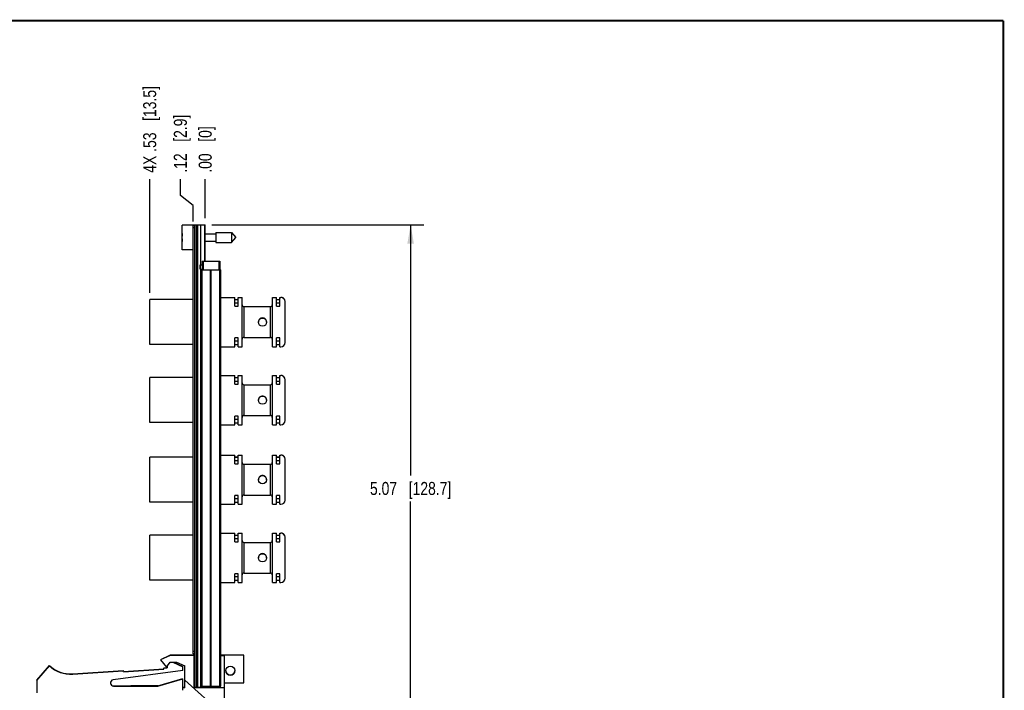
# Model space of a CAD drawing. Header units: inches. Extents: x 0.2 to 16.8, y 0.2 to 10.8.
# Tile 10 of 10: x 7.3 to 16.8, y 4.3 to 10.8. Entities that reach past the tile are written whole.
import ezdxf

# ---------------------------------------------------------------- set-up
doc = ezdxf.new("R2010")
doc.units = ezdxf.units.IN
doc.header["$LTSCALE"] = 0.935
doc.header["$MEASUREMENT"] = 0
doc.layers.get('0').update_dxf_attribs({"linetype": 'CONTINUOUS'})
doc.layers.add('02___PRT_ALL_AXES', color=7, linetype='CONTINUOUS')
doc.layers.add('DIMENSIONS', color=7, linetype='CONTINUOUS')
doc.styles.get("Standard").update_dxf_attribs({"font": 'txt', "width": 0.8})
doc.dimstyles.new('DIMSTYLE_1', dxfattribs={"dimtxt": 0.125, "dimasz": 0.18, "dimexe": 0.125, "dimexo": 0.0625, "dimgap": 0.03125, "dimtad": 0, "dimtih": 1, "dimtoh": 1, "dimzin": 4, "dimdsep": 46, "dimtxsty": 'STANDARD', "dimblk": '_FILLED', "dimblk1": '_FILLED', "dimblk2": '_FILLED', "dimcen": 0.09, "dimadec": 0, "dimazin": 0, "dimtp": 0.001, "dimtm": 0.001, "dimtfac": 1, "dimtofl": 0, "dimtmove": 0, "dimatfit": 3, "dimldrblk": '_FILLED', "dimfxl": 1, "dimtolj": 1, "dimtzin": 4, "dimarcsym": 0})
doc.dimstyles.new('DIMSTYLE_2', dxfattribs={"dimtxt": 0.125, "dimasz": 0.18, "dimexe": 0.125, "dimexo": 0.0625, "dimgap": 0.03125, "dimtad": 0, "dimtih": 1, "dimtoh": 1, "dimzin": 4, "dimdsep": 46, "dimtxsty": 'STANDARD', "dimblk": '_FILLED', "dimblk1": '_FILLED', "dimblk2": '_FILLED', "dimcen": 0.09, "dimadec": 0, "dimazin": 0, "dimtfac": 1, "dimtofl": 0, "dimtmove": 0, "dimatfit": 3, "dimldrblk": '_FILLED', "dimfxl": 1, "dimtolj": 1, "dimtzin": 4, "dimarcsym": 0})
doc.dimstyles.new('DIMSTYLE_3', dxfattribs={"dimtxt": 0.125, "dimasz": 0.18, "dimexe": 0.125, "dimexo": 0.0625, "dimgap": 0.0625, "dimtad": 0, "dimtih": 1, "dimtoh": 1, "dimzin": 4, "dimdsep": 46, "dimtxsty": 'STANDARD', "dimblk": '_FILLED', "dimblk1": '_FILLED', "dimblk2": '_FILLED', "dimcen": 0.09, "dimadec": 0, "dimazin": 0, "dimtp": 0.001, "dimtm": 0.001, "dimtfac": 1, "dimtofl": 0, "dimtmove": 0, "dimatfit": 3, "dimldrblk": '_FILLED', "dimfxl": 1, "dimtolj": 1, "dimtzin": 4, "dimarcsym": 0})

# ---------------------------------------------------------------- blocks, each defined once
blk = doc.blocks.new('*D0')
at = {"layer": 'DIMENSIONS', "color": 2, "linetype": 'CONTINUOUS'}
for p, q in [((8.8523, 9.0799), (8.8523, 9.2359)), ((8.9757, 8.9847), (8.8523, 9.0799)), ((8.9757, 8.8307), (8.9757, 8.9847))]:
    blk.add_line(p, q, dxfattribs=at)
at = {"layer": 'DIMENSIONS', "color": 2, "linetype": 'CONTINUOUS', "insert": (8.7898, 9.2984), "char_height": 0.125, "width": 0.925, "attachment_point": 1, "rotation": 90, "line_spacing_factor": 0.9}
blk.add_mtext('.12{\\Ftxt.shx;\\W1.000000;\\H0.125000; }[2.9]', dxfattribs=at)
blk = doc.blocks.new('_FILLED')
at = {"color": 0, "linetype": 'BYBLOCK'}
blk.add_solid([(0, 0), (-1, 0.174), (-1, -0.174)], dxfattribs=at)
blk = doc.blocks.new('*D1')
at = {"layer": 'DIMENSIONS', "color": 2, "linetype": 'CONTINUOUS'}
blk.add_line((9.0907, 8.8609), (9.0907, 9.2359), dxfattribs=at)
at = {"layer": 'DIMENSIONS', "color": 2, "linetype": 'CONTINUOUS', "insert": (9.0282, 9.2984), "char_height": 0.125, "width": 0.725, "attachment_point": 1, "rotation": 90, "line_spacing_factor": 0.9}
blk.add_mtext('.00{\\Ftxt.shx;\\W1.000000;\\H0.125000; }[0]', dxfattribs=at)
blk = doc.blocks.new('*D2')
at = {"layer": 'DIMENSIONS', "color": 2, "linetype": 'CONTINUOUS'}
blk.add_line((8.558, 8.1433), (8.558, 9.2359), dxfattribs=at)
at = {"layer": 'DIMENSIONS', "color": 2, "linetype": 'CONTINUOUS', "insert": (8.4955, 9.2984), "char_height": 0.125, "width": 1.325, "attachment_point": 1, "rotation": 90, "line_spacing_factor": 0.9}
blk.add_mtext('4X .53{\\Ftxt.shx;\\W1.000000;\\H0.125000; }[13.5]', dxfattribs=at)
blk = doc.blocks.new('*D3')
at = {"layer": 'DIMENSIONS', "color": 2, "linetype": 'CONTINUOUS'}
for p, q in [((9.1532, 8.7984), (11.1875, 8.7984)), ((11.0625, 8.7984), (11.0625, 6.3906)), ((11.0625, 3.7328), (11.0625, 6.1406)), ((9.1512, 3.7328), (11.1875, 3.7328))]:
    blk.add_line(p, q, dxfattribs=at)
at = {"layer": 'DIMENSIONS', "color": 2, "linetype": 'CONTINUOUS', "xscale": 0.18, "yscale": 0.18, "zscale": 0.18}
for p, rotation in [((11.0625, 8.7984), 90), ((11.0625, 3.7328), 270)]:
    blk.add_blockref('_FILLED', p, dxfattribs=dict(at, rotation=rotation))
at = {"layer": 'DIMENSIONS', "color": 2, "linetype": 'CONTINUOUS', "insert": (11.0625, 6.3281), "char_height": 0.125, "width": 1.225, "attachment_point": 2, "line_spacing_factor": 0.9}
blk.add_mtext('5.07{\\Ftxt.shx;\\W1.000000;\\H0.125000; }[128.7]', dxfattribs=at)

msp = doc.modelspace()

# ---------------------------------------------------------------- linework, layer by layer
at = {"color": 7, "linetype": 'CONTINUOUS'}
for p, q in [((8.8707, 8.5579), (8.8707, 8.7949)), ((8.9907, 8.7949), (8.8707, 8.7949)), ((8.9757, 4.6782), (8.9757, 8.7882)), ((8.9907, 8.7882), (8.9757, 8.7882)), ((8.9907, 4.3554), (8.9907, 8.7984)), ((8.9907, 8.7984), (9.0907, 8.7984)), ((9.0027, 8.7984), (9.0027, 4.3554)), ((9.0087, 8.7984), (9.0087, 4.3554)), ((9.0207, 4.3554), (9.0207, 8.7984)), ((9.0499, 8.4139), (9.0499, 8.7984)), ((9.0857, 8.7984), (9.0857, 8.4484)), ((9.0907, 8.4484), (9.0907, 8.7984)), ((8.9907, 8.7682), (8.9757, 8.7682)), ((9.0907, 8.7114), (9.1944, 8.7114)), ((9.1944, 8.7256), (9.1944, 8.6271)), ((9.1944, 8.7256), (9.3424, 8.7256)), ((9.3424, 8.7256), (9.3424, 8.6271)), ((9.3424, 8.7256), (9.3837, 8.6764)), ((8.8707, 8.69), (8.8686, 8.6901)), ((8.8707, 8.6627), (8.8686, 8.6626)), ((8.8686, 8.6626), (8.8707, 8.6626)), ((8.8686, 8.6625), (8.8707, 8.6625)), ((8.8686, 8.6625), (8.8707, 8.6625)), ((9.0907, 8.6413), (9.1944, 8.6413)), ((9.1944, 8.6271), (9.3424, 8.6271)), ((9.3424, 8.6271), (9.3837, 8.6764)), ((8.9757, 8.5579), (8.8707, 8.5579)), ((9.0437, 8.4139), (9.0427, 8.4129)), ((9.0427, 8.3739), (9.0427, 8.4129)), ((9.0437, 8.4139), (9.0437, 8.3729)), ((9.0607, 8.4484), (9.0607, 8.3654)), ((9.0607, 8.4484), (9.2307, 8.4484)), ((9.0707, 8.4484), (9.0707, 8.3654)), ((9.0907, 8.4639), (9.0857, 8.4639)), ((9.2207, 8.4484), (9.2207, 8.3654)), ((9.2307, 8.4484), (9.2307, 8.3654)), ((9.0437, 8.3729), (9.0427, 8.3739)), ((9.0499, 4.3554), (9.0499, 8.3729)), ((9.0517, 4.3654), (9.0517, 8.3654)), ((9.0517, 8.3654), (9.2397, 8.3654)), ((9.0606, 4.3654), (9.0606, 8.3654)), ((9.1425, 4.3654), (9.1425, 8.3654)), ((9.1488, 4.3654), (9.1488, 8.3654)), ((9.2307, 4.3654), (9.2307, 8.3654)), ((9.2397, 4.3654), (9.2397, 8.3654)), ((8.558, 7.6477), (8.558, 8.0808)), ((8.9757, 8.0808), (8.558, 8.0808)), ((9.2397, 8.1006), (9.3745, 8.1006)), ((9.2397, 8.0998), (9.3745, 8.0998)), ((9.3745, 8.0163), (9.3745, 8.1006)), ((9.3745, 8.0801), (9.406, 8.0801)), ((9.406, 8.079), (9.3745, 8.079)), ((9.3745, 8.0475), (9.406, 8.0475)), ((9.406, 8.0163), (9.406, 8.1006)), ((9.406, 8.1006), (9.4454, 8.1006)), ((9.406, 8.0998), (9.4454, 8.0998)), ((9.4454, 7.6274), (9.4454, 8.1006)), ((9.7352, 7.6274), (9.7352, 8.1006)), ((9.7352, 8.1006), (9.7745, 8.1006)), ((9.7352, 8.0998), (9.7745, 8.0998)), ((9.7745, 8.0163), (9.7745, 8.1006)), ((9.7745, 8.0801), (9.806, 8.0801)), ((9.806, 8.079), (9.7745, 8.079)), ((9.7745, 8.0475), (9.806, 8.0475)), ((9.806, 8.0163), (9.806, 8.1006)), ((9.806, 8.1006), (9.8178, 8.1006)), ((9.806, 8.0998), (9.8178, 8.0998)), ((9.8178, 8.1006), (9.8178, 8.0998)), ((9.8572, 7.6668), (9.8572, 8.0605)), ((9.3745, 8.0163), (9.406, 8.0163)), ((9.4635, 7.7166), (9.4635, 8.0119)), ((9.4635, 8.0119), (9.717, 8.0119)), ((9.717, 7.7166), (9.717, 8.0119)), ((9.7745, 8.0163), (9.806, 8.0163)), ((9.3745, 7.6274), (9.3745, 7.7108)), ((9.406, 7.7108), (9.3745, 7.7108)), ((9.406, 7.6793), (9.3745, 7.6793)), ((9.406, 7.679), (9.3745, 7.679)), ((9.406, 7.6274), (9.406, 7.7108)), ((9.4635, 7.7166), (9.717, 7.7166)), ((9.7745, 7.6274), (9.7745, 7.7108)), ((9.806, 7.7108), (9.7745, 7.7108)), ((9.806, 7.6793), (9.7745, 7.6793)), ((9.806, 7.679), (9.7745, 7.679)), ((9.806, 7.6274), (9.806, 7.7108)), ((8.9757, 7.6477), (8.558, 7.6477)), ((9.2397, 7.6274), (9.3745, 7.6274)), ((9.3745, 7.6475), (9.406, 7.6475)), ((9.406, 7.6274), (9.4454, 7.6274)), ((9.7352, 7.6274), (9.7745, 7.6274)), ((9.7745, 7.6475), (9.806, 7.6475)), ((9.806, 7.6274), (9.8178, 7.6274)), ((8.558, 6.8977), (8.558, 7.3308)), ((8.9757, 7.3308), (8.558, 7.3308)), ((9.2397, 7.3506), (9.3745, 7.3506)), ((9.2397, 7.3498), (9.3745, 7.3498)), ((9.3745, 7.2663), (9.3745, 7.3506)), ((9.3745, 7.3301), (9.406, 7.3301)), ((9.406, 7.329), (9.3745, 7.329)), ((9.3745, 7.2975), (9.406, 7.2975)), ((9.406, 7.2663), (9.406, 7.3506)), ((9.406, 7.3506), (9.4454, 7.3506)), ((9.406, 7.3498), (9.4454, 7.3498)), ((9.4454, 6.8774), (9.4454, 7.3506)), ((9.7352, 6.8774), (9.7352, 7.3506)), ((9.7352, 7.3506), (9.7745, 7.3506)), ((9.7352, 7.3498), (9.7745, 7.3498)), ((9.7745, 7.2663), (9.7745, 7.3506)), ((9.7745, 7.3301), (9.806, 7.3301)), ((9.806, 7.329), (9.7745, 7.329)), ((9.7745, 7.2975), (9.806, 7.2975)), ((9.806, 7.2663), (9.806, 7.3506)), ((9.806, 7.3506), (9.8178, 7.3506)), ((9.806, 7.3498), (9.8178, 7.3498)), ((9.8178, 7.3506), (9.8178, 7.3498)), ((9.8572, 6.9168), (9.8572, 7.3105)), ((9.3745, 7.2663), (9.406, 7.2663)), ((9.4635, 6.9666), (9.4635, 7.2619)), ((9.4635, 7.2619), (9.717, 7.2619)), ((9.717, 6.9666), (9.717, 7.2619)), ((9.7745, 7.2663), (9.806, 7.2663)), ((9.3745, 6.8774), (9.3745, 6.9608)), ((9.406, 6.9608), (9.3745, 6.9608)), ((9.406, 6.9293), (9.3745, 6.9293)), ((9.406, 6.929), (9.3745, 6.929)), ((9.406, 6.8774), (9.406, 6.9608)), ((9.4635, 6.9666), (9.717, 6.9666)), ((9.7745, 6.8774), (9.7745, 6.9608)), ((9.806, 6.9608), (9.7745, 6.9608)), ((9.806, 6.9293), (9.7745, 6.9293)), ((9.806, 6.929), (9.7745, 6.929)), ((9.806, 6.8774), (9.806, 6.9608)), ((8.9757, 6.8977), (8.558, 6.8977)), ((9.2397, 6.8774), (9.3745, 6.8774)), ((9.3745, 6.8975), (9.406, 6.8975)), ((9.406, 6.8774), (9.4454, 6.8774)), ((9.7352, 6.8774), (9.7745, 6.8774)), ((9.7745, 6.8975), (9.806, 6.8975)), ((9.806, 6.8774), (9.8178, 6.8774)), ((8.558, 6.1337), (8.558, 6.5668)), ((8.9757, 6.5668), (8.558, 6.5668)), ((9.2397, 6.5866), (9.3745, 6.5866)), ((9.2397, 6.5858), (9.3745, 6.5858)), ((9.3745, 6.5023), (9.3745, 6.5866)), ((9.3745, 6.5661), (9.406, 6.5661)), ((9.406, 6.565), (9.3745, 6.565)), ((9.3745, 6.5335), (9.406, 6.5335)), ((9.406, 6.5023), (9.406, 6.5866)), ((9.406, 6.5866), (9.4454, 6.5866)), ((9.406, 6.5858), (9.4454, 6.5858)), ((9.4454, 6.1134), (9.4454, 6.5866)), ((9.7352, 6.1134), (9.7352, 6.5866)), ((9.7352, 6.5866), (9.7745, 6.5866)), ((9.7352, 6.5858), (9.7745, 6.5858)), ((9.7745, 6.5023), (9.7745, 6.5866)), ((9.7745, 6.5661), (9.806, 6.5661)), ((9.806, 6.565), (9.7745, 6.565)), ((9.7745, 6.5335), (9.806, 6.5335)), ((9.806, 6.5023), (9.806, 6.5866)), ((9.806, 6.5866), (9.8178, 6.5866)), ((9.806, 6.5858), (9.8178, 6.5858)), ((9.8178, 6.5866), (9.8178, 6.5858)), ((9.8572, 6.1528), (9.8572, 6.5465)), ((9.3745, 6.5023), (9.406, 6.5023)), ((9.4635, 6.2026), (9.4635, 6.4979)), ((9.4635, 6.4979), (9.717, 6.4979)), ((9.717, 6.2026), (9.717, 6.4979)), ((9.7745, 6.5023), (9.806, 6.5023)), ((9.3745, 6.1134), (9.3745, 6.1968)), ((9.406, 6.1968), (9.3745, 6.1968)), ((9.406, 6.1653), (9.3745, 6.1653)), ((9.406, 6.165), (9.3745, 6.165)), ((9.406, 6.1134), (9.406, 6.1968)), ((9.4635, 6.2026), (9.717, 6.2026)), ((9.7745, 6.1134), (9.7745, 6.1968)), ((9.806, 6.1968), (9.7745, 6.1968)), ((9.806, 6.1653), (9.7745, 6.1653)), ((9.806, 6.165), (9.7745, 6.165)), ((9.806, 6.1134), (9.806, 6.1968)), ((8.9757, 6.1337), (8.558, 6.1337)), ((9.2397, 6.1134), (9.3745, 6.1134)), ((9.3745, 6.1335), (9.406, 6.1335)), ((9.406, 6.1134), (9.4454, 6.1134)), ((9.7352, 6.1134), (9.7745, 6.1134)), ((9.7745, 6.1335), (9.806, 6.1335)), ((9.806, 6.1134), (9.8178, 6.1134)), ((8.558, 5.3837), (8.558, 5.8168)), ((8.9757, 5.8168), (8.558, 5.8168)), ((9.2397, 5.8366), (9.3745, 5.8366)), ((9.2397, 5.8358), (9.3745, 5.8358)), ((9.3745, 5.7523), (9.3745, 5.8366)), ((9.3745, 5.8161), (9.406, 5.8161)), ((9.406, 5.815), (9.3745, 5.815)), ((9.3745, 5.7835), (9.406, 5.7835)), ((9.406, 5.7523), (9.406, 5.8366)), ((9.406, 5.8366), (9.4454, 5.8366)), ((9.406, 5.8358), (9.4454, 5.8358)), ((9.4454, 5.3634), (9.4454, 5.8366)), ((9.7352, 5.3634), (9.7352, 5.8366)), ((9.7352, 5.8366), (9.7745, 5.8366)), ((9.7352, 5.8358), (9.7745, 5.8358)), ((9.7745, 5.7523), (9.7745, 5.8366)), ((9.7745, 5.8161), (9.806, 5.8161)), ((9.806, 5.815), (9.7745, 5.815)), ((9.7745, 5.7835), (9.806, 5.7835)), ((9.806, 5.7523), (9.806, 5.8366)), ((9.806, 5.8366), (9.8178, 5.8366)), ((9.806, 5.8358), (9.8178, 5.8358)), ((9.8178, 5.8366), (9.8178, 5.8358)), ((9.8572, 5.4028), (9.8572, 5.7965)), ((9.3745, 5.7523), (9.406, 5.7523)), ((9.4635, 5.4526), (9.4635, 5.7479)), ((9.4635, 5.7479), (9.717, 5.7479)), ((9.717, 5.4526), (9.717, 5.7479)), ((9.7745, 5.7523), (9.806, 5.7523)), ((9.3745, 5.3634), (9.3745, 5.4468)), ((9.406, 5.4468), (9.3745, 5.4468)), ((9.406, 5.4153), (9.3745, 5.4153)), ((9.406, 5.415), (9.3745, 5.415)), ((9.406, 5.3634), (9.406, 5.4468)), ((9.4635, 5.4526), (9.717, 5.4526)), ((9.7745, 5.3634), (9.7745, 5.4468)), ((9.806, 5.4468), (9.7745, 5.4468)), ((9.806, 5.4153), (9.7745, 5.4153)), ((9.806, 5.415), (9.7745, 5.415)), ((9.806, 5.3634), (9.806, 5.4468)), ((8.9757, 5.3837), (8.558, 5.3837)), ((9.2397, 5.3634), (9.3745, 5.3634)), ((9.3745, 5.3835), (9.406, 5.3835)), ((9.406, 5.3634), (9.4454, 5.3634)), ((9.7352, 5.3634), (9.7745, 5.3634)), ((9.7745, 5.3835), (9.806, 5.3835)), ((9.806, 5.3634), (9.8178, 5.3634)), ((8.7557, 4.6638), (8.6607, 4.6208)), ((8.7557, 4.6614), (8.6607, 4.6184)), ((8.7557, 4.6638), (8.7557, 4.6614)), ((8.9857, 4.6638), (8.7557, 4.6638)), ((8.9857, 4.6614), (8.7557, 4.6614)), ((8.9907, 4.6982), (8.9757, 4.6982)), ((8.9907, 4.6782), (8.9757, 4.6782)), ((8.9857, 4.3514), (8.9857, 4.6638)), ((9.4607, 4.6633), (9.2397, 4.6633)), ((9.2397, 4.6621), (9.2767, 4.6621)), ((9.2767, 4.0824), (9.2767, 4.6629)), ((9.4607, 4.6629), (9.2767, 4.6629)), ((9.4607, 4.3999), (9.4607, 4.6633)), ((7.4757, 4.4238), (7.5957, 4.5638)), ((7.4757, 4.4214), (7.5957, 4.5614)), ((7.5957, 4.5614), (7.5957, 4.5638)), ((8.6607, 4.6208), (8.6607, 4.6184)), ((8.6607, 4.6184), (8.7207, 4.5484)), ((8.6937, 4.5417), (8.7257, 4.5438)), ((8.6937, 4.5417), (8.6937, 4.5393)), ((8.6937, 4.5393), (8.7257, 4.5414)), ((8.6944, 4.5293), (8.6937, 4.5393)), ((8.7207, 4.5484), (8.7538, 4.5984)), ((8.7257, 4.5559), (8.7257, 4.5414)), ((8.7538, 4.5984), (8.8138, 4.5984)), ((8.7817, 4.5984), (8.8757, 4.5514)), ((8.7864, 4.5984), (8.8757, 4.5538)), ((8.8138, 4.5984), (8.8957, 4.5614)), ((8.8757, 4.5164), (8.8757, 4.5538)), ((8.8957, 4.3518), (8.8957, 4.5614)), ((7.8192, 4.4844), (8.3046, 4.5162)), ((7.8192, 4.4821), (8.3046, 4.5138)), ((7.8192, 4.4821), (7.8192, 4.4844)), ((8.8757, 4.5164), (8.2067, 4.4261)), ((8.3046, 4.5162), (8.3046, 4.5138)), ((8.3052, 4.5039), (8.3046, 4.5138)), ((8.3052, 4.5062), (8.6944, 4.5317)), ((8.3052, 4.5039), (8.6944, 4.5293)), ((7.4757, 4.4238), (7.4757, 4.3014)), ((8.2107, 4.3664), (8.2107, 4.3688)), ((8.2107, 4.3688), (8.6357, 4.3688)), ((8.2107, 4.3664), (8.6357, 4.3664)), ((8.378, 4.3684), (8.378, 4.3668)), ((8.6357, 4.3684), (8.378, 4.3684)), ((8.6357, 4.3668), (8.378, 4.3668)), ((8.6357, 4.3688), (8.8757, 4.4388)), ((8.6357, 4.3684), (8.8757, 4.4384)), ((8.6357, 4.3668), (8.8757, 4.4368)), ((8.6357, 4.3664), (8.8757, 4.4364)), ((8.6357, 4.3684), (8.6357, 4.3688)), ((8.6357, 4.3664), (8.6357, 4.3668)), ((8.8757, 4.4368), (8.8757, 4.4384)), ((8.8757, 4.3264), (8.8757, 4.4364)), ((8.8957, 4.3533), (8.8757, 4.3533)), ((8.8957, 4.3518), (8.8757, 4.3518)), ((9.2767, 4.0824), (8.8957, 4.423)), ((8.9857, 4.3533), (9.0907, 4.3533)), ((9.2767, 4.3514), (8.9857, 4.3514)), ((8.9907, 4.3554), (9.0607, 4.3554)), ((9.0517, 4.3654), (9.2397, 4.3654)), ((9.0607, 4.3654), (9.0607, 4.3554)), ((9.0607, 4.3554), (9.2307, 4.3554)), ((9.0707, 4.3654), (9.0707, 4.3554)), ((9.0907, 4.3554), (9.0907, 4.3521)), ((9.0907, 4.3521), (9.2767, 4.3521)), ((9.2207, 4.3654), (9.2207, 4.3554)), ((9.2307, 4.3654), (9.2307, 4.3554)), ((9.2767, 4.3999), (9.4607, 4.3999))]:
    msp.add_line(p, q, dxfattribs=at)
at = {"color": 7, "linetype": 'CONTINUOUS', "const_width": 0.02}
for points in [[(16.75, 10.7586), (0.25, 10.7586)], [(16.75, 0.2586), (16.75, 10.7586)]]:
    msp.add_lwpolyline(points, dxfattribs=at)
at = {"color": 7, "linetype": 'CONTINUOUS'}
for centre, radius in [((9.6407, 7.8632), 0.0394), ((9.6407, 7.1132), 0.0394), ((9.6407, 6.3492), 0.0394), ((9.6407, 5.5992), 0.0394), ((9.3317, 4.5153), 0.0425)]:
    msp.add_circle(centre, radius, dxfattribs=at)
for centre, radius, start, end in [((9.1811, 8.6764), 0.3128, 172.93963, 177.47342), ((9.1811, 8.6763), 0.3128, 172.94088, 177.45822), ((9.1811, 8.6763), 0.3128, 182.52658, 187.06185), ((9.8178, 8.0611), 0.0395, 76.00713, 89.97307), ((9.8178, 8.0612), 0.0394, 0, 90), ((9.8178, 8.0605), 0.0394, 0.00081, 89.99944), ((9.8178, 8.0612), 0.0394, 71.41506, 75.9794), ((9.8178, 8.0612), 0.0394, 61.91339, 71.4102), ((9.8178, 8.0611), 0.0395, 56.57083, 61.90015), ((9.8178, 8.0612), 0.0394, 47.76424, 56.56611), ((9.8178, 8.0612), 0.0394, 42.24825, 47.75381), ((9.8178, 8.0612), 0.0394, 33.43115, 42.2378), ((9.8177, 8.0612), 0.0395, 28.10436, 33.42642), ((9.8178, 8.0612), 0.0394, 18.5764, 28.09109), ((9.8179, 8.0612), 0.0394, 14.02623, 18.5715), ((9.4635, 8.03), 0.0181, 180, 270), ((9.717, 8.03), 0.0181, 270, 360), ((9.4635, 7.6985), 0.0181, 90, 180), ((9.717, 7.6985), 0.0181, 0, 90), ((9.8178, 7.6668), 0.0394, 270.00056, 359.99918), ((9.4635, 7.28), 0.0181, 180, 270), ((9.717, 7.28), 0.0181, 270, 360), ((9.8178, 7.3111), 0.0395, 76.00713, 89.97307), ((9.8178, 7.3112), 0.0394, 0, 90), ((9.8178, 7.3105), 0.0394, 0.00081, 89.99944), ((9.8178, 7.3112), 0.0394, 71.41506, 75.9794), ((9.8178, 7.3112), 0.0394, 61.91339, 71.4102), ((9.8178, 7.3111), 0.0395, 56.57083, 61.90015), ((9.8178, 7.3112), 0.0394, 47.76424, 56.56611), ((9.8178, 7.3112), 0.0394, 42.24825, 47.75381), ((9.8178, 7.3112), 0.0394, 33.43115, 42.2378), ((9.8177, 7.3112), 0.0395, 28.10436, 33.42642), ((9.8178, 7.3112), 0.0394, 18.5764, 28.09109), ((9.8179, 7.3112), 0.0394, 14.02623, 18.5715), ((9.4635, 6.9485), 0.0181, 90, 180), ((9.717, 6.9485), 0.0181, 0, 90), ((9.8178, 6.9168), 0.0394, 270.00056, 359.99918), ((9.8178, 6.5471), 0.0395, 76.00713, 89.97307), ((9.8178, 6.5472), 0.0394, 0, 90), ((9.8178, 6.5465), 0.0394, 0.00081, 89.99944), ((9.8178, 6.5473), 0.0394, 71.41506, 75.9794), ((9.8178, 6.5472), 0.0394, 61.91339, 71.4102), ((9.8178, 6.5471), 0.0395, 56.57083, 61.90015), ((9.8178, 6.5472), 0.0394, 47.76424, 56.56611), ((9.8178, 6.5472), 0.0394, 42.24825, 47.75381), ((9.8178, 6.5472), 0.0394, 33.43115, 42.2378), ((9.8177, 6.5472), 0.0395, 28.10436, 33.42642), ((9.8178, 6.5472), 0.0394, 18.5764, 28.09109), ((9.8179, 6.5472), 0.0394, 14.02623, 18.5715), ((9.4635, 6.516), 0.0181, 180, 270), ((9.717, 6.516), 0.0181, 270, 360), ((9.4635, 6.1845), 0.0181, 90, 180), ((9.717, 6.1845), 0.0181, 0, 90), ((9.8178, 6.1528), 0.0394, 270.00056, 359.99918), ((9.4635, 5.766), 0.0181, 180, 270), ((9.717, 5.766), 0.0181, 270, 360), ((9.8178, 5.7971), 0.0395, 76.00713, 89.97307), ((9.8178, 5.7972), 0.0394, 0, 90), ((9.8178, 5.7965), 0.0394, 0.00081, 89.99944), ((9.8178, 5.7973), 0.0394, 71.41506, 75.9794), ((9.8178, 5.7972), 0.0394, 61.91339, 71.4102), ((9.8178, 5.7972), 0.0395, 56.57083, 61.90015), ((9.8178, 5.7972), 0.0394, 47.76424, 56.56611), ((9.8178, 5.7972), 0.0394, 42.24825, 47.75381), ((9.8178, 5.7972), 0.0394, 33.43115, 42.2378), ((9.8177, 5.7972), 0.0395, 28.10436, 33.42642), ((9.8178, 5.7972), 0.0394, 18.5764, 28.09109), ((9.8179, 5.7972), 0.0394, 14.02623, 18.5715), ((9.4635, 5.4345), 0.0181, 90, 180), ((9.717, 5.4345), 0.0181, 0, 90), ((9.8178, 5.4028), 0.0394, 270.00056, 359.99918), ((7.7996, 4.7838), 0.3, 227.16766, 273.74579), ((7.7996, 4.7814), 0.3, 227.16766, 273.74579), ((9.3317, 4.5157), 0.0425, 180.6112, 359.3888), ((8.2107, 4.3964), 0.03, 97.68388, 270.00044), ((8.2107, 4.3988), 0.03, 184.48221, 269.9999)]:
    msp.add_arc(centre, radius, start, end, dxfattribs=at)
msp.add_open_spline([(8.8686, 8.6902), (8.8686, 8.6902), (8.8686, 8.6901), (8.8686, 8.6901)], degree=3, dxfattribs=at)
for points in [[(9.68, 7.8638), (9.68, 7.869), (9.678, 7.8793), (9.6692, 7.8924), (9.6561, 7.9011), (9.6407, 7.9042), (9.6252, 7.9011), (9.6121, 7.8924), (9.6034, 7.8793), (9.6013, 7.869), (9.6013, 7.8638)], [(9.68, 7.1138), (9.68, 7.119), (9.678, 7.1293), (9.6692, 7.1424), (9.6561, 7.1511), (9.6407, 7.1542), (9.6252, 7.1511), (9.6121, 7.1424), (9.6034, 7.1293), (9.6013, 7.119), (9.6013, 7.1138)], [(9.68, 6.3498), (9.68, 6.355), (9.678, 6.3653), (9.6692, 6.3784), (9.6561, 6.3872), (9.6407, 6.3902), (9.6252, 6.3872), (9.6121, 6.3784), (9.6034, 6.3653), (9.6013, 6.355), (9.6013, 6.3498)], [(9.68, 5.5998), (9.68, 5.605), (9.678, 5.6153), (9.6692, 5.6284), (9.6561, 5.6372), (9.6407, 5.6402), (9.6252, 5.6372), (9.6121, 5.6284), (9.6034, 5.6153), (9.6013, 5.605), (9.6013, 5.5998)]]:
    msp.add_open_spline(points, degree=3, knots=[0, 0, 0, 0, 0.125378, 0.250033, 0.374657, 0.500002, 0.625345, 0.74997, 0.874623, 1, 1, 1, 1], dxfattribs=at)
at = {"layer": '02___PRT_ALL_AXES', "color": 7, "linetype": 'CONTINUOUS'}
for p, q in [((9.0437, 8.4139), (9.0607, 8.4139)), ((9.0437, 8.3729), (9.0607, 8.3729))]:
    msp.add_line(p, q, dxfattribs=at)

# ---------------------------------------------------------------- dimensions: what is measured, and where the dimension line sits
at = {"layer": 'DIMENSIONS', "color": 2, "linetype": 'CONTINUOUS'}
dim = msp.add_ordinate_dim(feature_location=(8.558, 8.1433), offset=(0, 1.0926), dtype=1, origin=(9.0907, 8.0808), text='4X <>', dimstyle='DIMSTYLE_1', dxfattribs=at)
dim.commit()
dim.dimension.update_dxf_attribs({"geometry": '*D2', "text_midpoint": (8.558, 9.9609)})
for feature_location, offset, dtype, origin, dimstyle, picture, middle in [((8.9757, 8.8307), (-0.1234, 0.4051), 0, (9.0907, 8.7984), 'DIMSTYLE_1', '*D0', (8.8523, 9.7609)), ((9.0906696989, 8.8608569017), (0, 0.375), 1, (9.0906696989, 8.7983569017), 'DIMSTYLE_2', '*D1', (9.0906696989, 9.6608569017))]:
    dim = msp.add_ordinate_dim(feature_location=feature_location, offset=offset, dtype=dtype, origin=origin, dimstyle=dimstyle, dxfattribs=at)
    dim.commit()
    dim.dimension.update_dxf_attribs({"geometry": picture, "text_midpoint": middle})
dim = msp.add_linear_dim(base=(11.0625, 3.7328), p1=(9.0907, 8.7984), p2=(9.0887, 3.7328), angle=270, dimstyle='DIMSTYLE_3', dxfattribs=at)
dim.commit()
dim.dimension.update_dxf_attribs({"geometry": '*D3', "text_midpoint": (11.0625, 6.2656), "dimtype": 160})

doc.saveas('drawing.dxf')
